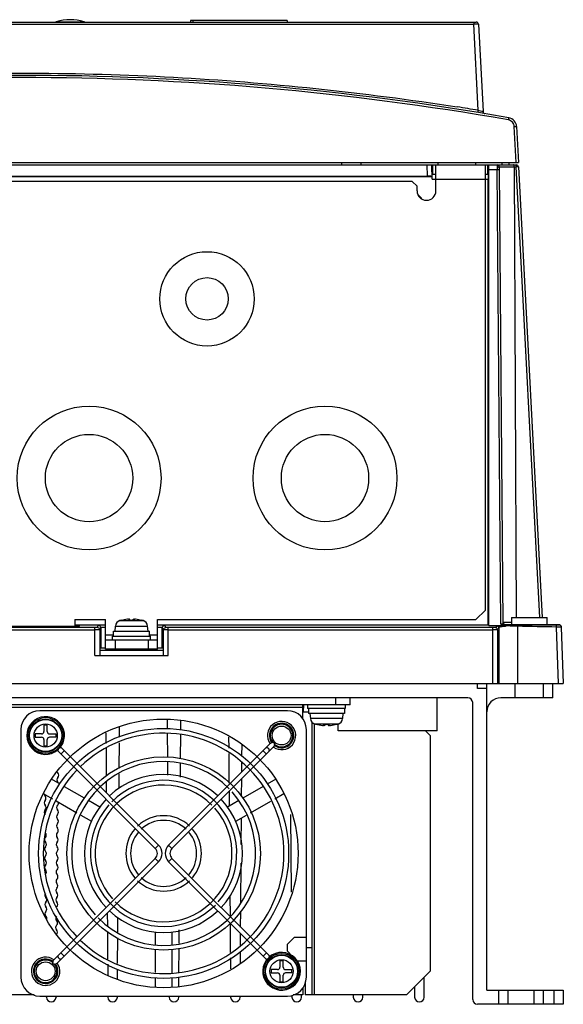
# Model space of a CAD drawing. Header units: millimetres. Extents: x 32 to 262, y 97 to 306.
# Tile 2 of 2: x 147 to 262, y 97 to 306. Entities that reach past the tile are written whole.
import ezdxf

# ---------------------------------------------------------------- set-up
doc = ezdxf.new("R2010")
doc.units = ezdxf.units.MM
doc.header["$LTSCALE"] = 26.398595
doc.layers.get('0').update_dxf_attribs({"linetype": 'CONTINUOUS'})

msp = doc.modelspace()

# ---------------------------------------------------------------- linework, layer by layer
at = {"color": 7, "linetype": 'Continuous'}
for p, q in [((118.75, 305.15), (243.42, 305.15)), ((154.45, 305.21), (160.33, 305.21)), ((182.9, 305.45), (182.89, 305.15)), ((203.39, 305.45), (182.9, 305.45)), ((183.39, 305.45), (183.39, 305.15)), ((203.39, 305.45), (203.39, 305.15)), ((242.92, 305.15), (242.92, 304.68)), ((119.25, 304.68), (242.92, 304.68)), ((243.87, 286.44), (242.92, 304.68)), ((243.92, 304.68), (244.89, 286.19)), ((251.89, 275.35), (251.49, 283)), ((251.99, 283), (252.39, 275.35)), ((41.39, 275.35), (252.39, 275.35)), ((60.73, 274.85), (252.01, 274.85)), ((214.99, 274.85), (214.99, 275.35)), ((219.08, 274.85), (219.08, 275.35)), ((233.1, 272.44), (233.06, 274.85)), ((234.11, 271.85), (234.06, 274.85)), ((234.27, 272.85), (234.23, 274.85)), ((234.89, 269.35), (234.89, 274.85)), ((235.39, 274.85), (235.39, 275.35)), ((243.39, 274.85), (243.39, 275.35)), ((245.39, 180.45), (245.39, 274.85)), ((245.86, 274.85), (245.82, 272.85)), ((245.99, 272.85), (246.03, 274.85)), ((246.08, 272.85), (246.1, 273.85)), ((246.1, 273.85), (247.9, 273.85)), ((247.9, 274.85), (247.9, 274.45)), ((247.9, 273.85), (248.3, 273.85)), ((248.68, 177.48), (247.9, 273.85)), ((248.3, 274.45), (251.91, 274.45)), ((248.3, 274.45), (248.3, 274.21)), ((248.3, 273.85), (249.08, 177.6)), ((248.9, 275.35), (248.89, 274.85)), ((250.41, 274.85), (250.42, 275.35)), ((251.49, 274.45), (251.91, 178.85)), ((252.03, 274.46), (251.91, 274.45)), ((256.92, 178.85), (251.91, 274.45)), ((252.41, 274.47), (257.42, 178.85)), ((234.1, 272.35), (60.68, 272.35)), ((61.68, 272.44), (233.1, 272.44)), ((234.89, 272.85), (234.09, 272.85)), ((234.11, 271.85), (245.98, 271.85)), ((246.08, 272.85), (245.39, 272.85)), ((245.99, 177.35), (245.98, 271.85)), ((245.99, 272.85), (245.99, 271.85)), ((246.08, 177.17), (246.08, 272.85)), ((229.89, 271.35), (64.89, 271.35)), ((230.89, 270.35), (229.89, 271.35)), ((230.89, 269.35), (230.89, 270.35)), ((231.33, 268.23), (231.35, 268.28)), ((231.33, 268.23), (231.69, 267.87)), ((231.35, 268.28), (231.93, 267.7)), ((243.39, 178.45), (245.39, 180.45)), ((158.39, 178.45), (164.89, 178.45)), ((158.39, 178.45), (158.39, 177.06)), ((164.89, 172.15), (164.89, 178.45)), ((167.93, 178.21), (172.85, 178.21)), ((168.19, 178.28), (168.19, 178.27)), ((170.04, 178.27), (170.04, 178.5)), ((170.74, 178.27), (170.74, 178.5)), ((172.59, 178.27), (172.59, 178.28)), ((175.89, 178.45), (243.39, 178.45)), ((175.89, 172.15), (175.89, 178.45)), ((250.92, 177.85), (249.14, 177.85)), ((250.94, 178.85), (250.92, 177.35)), ((250.94, 178.85), (258.44, 178.85)), ((258.47, 177.35), (258.44, 178.85)), ((162.64, 176.74), (131.14, 176.74)), ((131.14, 176.23), (162.64, 176.23)), ((134.89, 177.06), (158.89, 177.06)), ((158.39, 177.35), (164.87, 177.35)), ((159.39, 177.07), (159.39, 177.22)), ((162.64, 170.8), (162.64, 176.74)), ((163.14, 176.75), (163.37, 177.22)), ((163.87, 176.72), (163.64, 176.25)), ((163.64, 176.25), (163.64, 170.84)), ((163.87, 176.72), (163.87, 172.35)), ((164.87, 177.27), (164.05, 177.26)), ((166.59, 175.95), (174.19, 175.95)), ((166.59, 174.95), (166.59, 175.95)), ((166.89, 175.95), (166.99, 177.07)), ((166.99, 177.07), (173.79, 177.07)), ((173.89, 175.95), (173.79, 177.07)), ((174.19, 174.95), (174.19, 175.95)), ((175.91, 177.35), (245.99, 177.35)), ((176.73, 177.26), (175.91, 177.27)), ((177.14, 176.25), (176.91, 176.72)), ((176.91, 172.35), (176.91, 176.72)), ((177.14, 170.84), (177.14, 176.25)), ((177.41, 177.22), (177.64, 176.75)), ((246.93, 176.74), (178.14, 176.74)), ((178.14, 170.8), (178.14, 176.74)), ((178.14, 176.23), (246.93, 176.23)), ((245.99, 177.35), (246.08, 177.17)), ((246.08, 177.17), (249.3, 177.17)), ((246.93, 164.85), (246.93, 176.74)), ((247.93, 176.25), (247.93, 164.85)), ((248.25, 176.77), (248.25, 164.85)), ((249.2, 177.29), (249.32, 177.29)), ((249.52, 177.22), (249.52, 177.11)), ((260.97, 177.35), (249.64, 177.35)), ((249.65, 177.09), (249.65, 176.98)), ((252.24, 164.85), (252.24, 177.02)), ((260.88, 164.85), (260.46, 176.85)), ((260.97, 177.35), (260.97, 177.34)), ((261.47, 176.87), (261.46, 176.86)), ((261.46, 176.86), (261.88, 164.85)), ((166.59, 175.15), (164.89, 175.15)), ((164.89, 174.15), (175.89, 174.15)), ((166.39, 174.95), (174.39, 174.95)), ((166.39, 174.15), (166.39, 174.95)), ((166.89, 174.15), (166.89, 172.15)), ((173.89, 174.15), (173.89, 172.15)), ((175.89, 175.15), (174.19, 175.15)), ((174.39, 174.15), (174.39, 174.95)), ((164.87, 172.35), (163.65, 172.35)), ((177.13, 171.85), (163.65, 171.85)), ((175.89, 172.15), (164.89, 172.15)), ((168.39, 171.85), (168.39, 172.15)), ((172.39, 171.85), (172.39, 172.15)), ((177.13, 172.35), (175.91, 172.35)), ((162.64, 170.8), (178.14, 170.8)), ((163.65, 170.85), (177.13, 170.85)), ((31.91, 164.85), (261.88, 164.85)), ((243.69, 163.85), (243.69, 164.85)), ((245.69, 163.85), (243.69, 163.85)), ((245.69, 99.85), (245.69, 164.85)), ((251.69, 161.85), (251.69, 164.85)), ((257.69, 161.85), (257.69, 164.85)), ((259.69, 161.85), (259.69, 164.85)), ((241.69, 161.85), (52.09, 161.85)), ((213.69, 160.35), (213.69, 161.85)), ((216.69, 160.35), (216.69, 161.85)), ((235.19, 154.85), (235.19, 161.85)), ((242.69, 97.85), (242.69, 160.85)), ((259.69, 161.85), (248.69, 161.85)), ((216.69, 160.35), (76.69, 160.35)), ((86.69, 159.85), (206.69, 159.85)), ((203.44, 159.1), (150.94, 159.1)), ((206.69, 157.34), (206.69, 160.35)), ((206.69, 158.85), (207.89, 158.85)), ((206.87, 158.85), (206.88, 160.35)), ((207.69, 160.35), (207.69, 159.55)), ((215.69, 159.55), (207.69, 159.55)), ((207.89, 159.55), (207.89, 158.55)), ((215.49, 159.55), (215.49, 158.55)), ((215.69, 160.35), (215.69, 159.55)), ((177.93, 157.25), (177.94, 155.3)), ((180.84, 155.09), (180.85, 156.93)), ((215.49, 158.55), (207.89, 158.55)), ((208.19, 158.55), (208.29, 157.43)), ((215.09, 157.43), (208.29, 157.43)), ((208.69, 98.85), (208.69, 156.62)), ((215.19, 158.55), (215.09, 157.43)), ((146.94, 155.1), (146.94, 102.6)), ((152.54, 156.05), (151.84, 156.05)), ((151.84, 156.05), (151.84, 154.7)), ((152.54, 154.7), (152.54, 156.05)), ((167.83, 153.49), (167.84, 155.74)), ((207.44, 102.6), (207.44, 155.1)), ((209.19, 98.85), (209.19, 156.29)), ((214.15, 156.29), (209.23, 156.29)), ((209.49, 156.23), (209.49, 156.22)), ((211.34, 156.23), (211.34, 156)), ((212.04, 156.23), (212.04, 156)), ((213.89, 156.22), (213.89, 156.23)), ((214.19, 154.85), (214.19, 156.31)), ((235.19, 154.85), (214.19, 154.85)), ((233.69, 153.85), (232.69, 154.85)), ((232.84, 154.71), (232.84, 154.85)), ((151.34, 154.2), (149.99, 154.2)), ((149.99, 154.2), (149.99, 153.5)), ((149.99, 153.5), (151.34, 153.5)), ((151.84, 153), (151.84, 151.65)), ((152.54, 151.65), (152.54, 153)), ((153.04, 154.2), (154.39, 154.2)), ((154.39, 153.5), (153.04, 153.5)), ((154.39, 153.5), (154.39, 154.2)), ((164.95, 154.42), (164.97, 152.14)), ((177.95, 154.3), (177.99, 149.3)), ((180.79, 148.93), (180.83, 154.07)), ((190.96, 153.52), (190.98, 151.19)), ((233.69, 153.85), (233.69, 103.85)), ((151.84, 151.65), (152.54, 151.65)), ((154.46, 150.88), (175.42, 129.91)), ((155.18, 151.57), (176.13, 130.62)), ((155.42, 149.92), (156.13, 150.62)), ((164.98, 151.15), (165.02, 145.22)), ((167.77, 146.89), (167.82, 152.33)), ((178.25, 130.62), (199.84, 152.2)), ((178.96, 129.91), (200.54, 151.5)), ((193.79, 149.48), (193.81, 151.96)), ((198.26, 150.62), (198.96, 149.92)), ((178, 148.29), (178.02, 145.46)), ((190.98, 150.03), (191.03, 143.78)), ((180.76, 145.04), (180.78, 147.91)), ((193.77, 146.13), (193.78, 148.1)), ((155.24, 143.55), (153.43, 144.59)), ((167.74, 142.6), (167.76, 145.73)), ((193.73, 140.9), (193.76, 144.71)), ((200.95, 144.59), (199.15, 143.55)), ((160.39, 140.57), (156.18, 143)), ((165.03, 144.07), (165.05, 141.7)), ((191.05, 142), (191.07, 138.88)), ((198.29, 143.05), (193.99, 140.57)), ((151.68, 141.56), (153.63, 140.43)), ((154.43, 139.97), (158.78, 137.46)), ((163.64, 138.69), (161.25, 140.07)), ((193.13, 140.07), (190.74, 138.69)), ((195.6, 137.46), (199.9, 139.94)), ((200.76, 140.43), (202.7, 141.56)), ((159.64, 136.96), (161.89, 135.66)), ((192.49, 135.66), (194.75, 136.96)), ((193.65, 130.72), (193.69, 136.36)), ((204.09, 137.08), (204.22, 120.65)), ((176.13, 130.62), (175.42, 129.91)), ((178.96, 129.91), (178.25, 130.62)), ((153.84, 106.2), (175.42, 127.79)), ((175.42, 127.79), (176.13, 127.08)), ((178.25, 127.08), (178.96, 127.79)), ((178.96, 127.79), (199.93, 106.82)), ((154.55, 105.5), (176.13, 127.08)), ((178.25, 127.08), (199.21, 106.13)), ((193.55, 118.43), (193.62, 126.8)), ((191.22, 119.94), (191.26, 115.49)), ((165.25, 116.2), (165.27, 113.49)), ((167.5, 112.13), (167.52, 115.21)), ((193.51, 113.24), (193.54, 116.6)), ((191.27, 114.07), (191.32, 107.87)), ((165.28, 112.32), (165.33, 106.4)), ((167.45, 105.52), (167.49, 110.98)), ((175.44, 109.47), (175.44, 112.19)), ((178.94, 112.19), (178.94, 109.47)), ((180.48, 109.71), (180.5, 112.62)), ((193.48, 109.28), (193.5, 111.84)), ((203.44, 109.6), (204.94, 111.1)), ((204.94, 111.1), (207.44, 111.1)), ((180.43, 103.57), (180.47, 108.68)), ((203.44, 108.1), (203.44, 109.6)), ((208.69, 108.85), (207.44, 108.85)), ((156.13, 107.08), (155.42, 107.78)), ((175.44, 103.58), (175.44, 108.47)), ((178.94, 108.47), (178.94, 103.47)), ((191.33, 106.72), (191.34, 104.38)), ((193.45, 105.47), (193.47, 108.02)), ((198.96, 107.78), (198.26, 107.08)), ((204.53, 107.01), (203.44, 108.1)), ((165.34, 105.33), (165.36, 103)), ((202.54, 106.05), (201.84, 106.05)), ((201.84, 106.05), (201.84, 104.7)), ((202.54, 104.7), (202.54, 106.05)), ((205.44, 106.1), (207.44, 106.1)), ((167.42, 102.11), (167.44, 104.32)), ((175.44, 100.42), (175.44, 102.47)), ((178.94, 102.47), (178.94, 100.42)), ((180.41, 100.67), (180.43, 102.57)), ((201.34, 104.2), (199.99, 104.2)), ((199.99, 104.2), (199.99, 103.5)), ((199.99, 103.5), (201.34, 103.5)), ((201.84, 103), (201.84, 101.65)), ((202.54, 101.65), (202.54, 103)), ((203.04, 104.2), (204.39, 104.2)), ((204.39, 103.5), (203.04, 103.5)), ((204.39, 103.5), (204.39, 104.2)), ((228.69, 98.85), (233.69, 103.85)), ((232.39, 98.35), (232.43, 102.58)), ((201.84, 101.65), (202.54, 101.65)), ((206.69, 100.36), (206.69, 98.85)), ((207.19, 101.4), (207.19, 98.85)), ((230.37, 100.53), (230.39, 98.34)), ((149.74, 98.85), (143.64, 98.85)), ((150.94, 98.6), (203.44, 98.6)), ((152.39, 98.34), (152.39, 98.6)), ((154.39, 98.6), (154.39, 98.34)), ((165.39, 98.6), (165.39, 98.34)), ((167.39, 98.35), (167.39, 98.6)), ((178.39, 98.6), (178.39, 98.34)), ((180.39, 98.35), (180.39, 98.6)), ((191.39, 98.6), (191.39, 98.34)), ((193.39, 98.35), (193.39, 98.6)), ((204.39, 98.73), (204.39, 98.34)), ((206.69, 98.85), (204.64, 98.85)), ((206.39, 98.35), (206.4, 98.85)), ((228.69, 98.85), (207.19, 98.85)), ((217.39, 98.85), (217.39, 98.34)), ((219.39, 98.35), (219.4, 98.85)), ((245.69, 99.85), (261.89, 99.85)), ((248.14, 99.85), (248.14, 96.85)), ((250.14, 99.85), (250.14, 96.85)), ((255.64, 99.85), (255.64, 96.85)), ((257.64, 99.85), (257.64, 96.85)), ((259.89, 99.85), (259.89, 96.85)), ((261.89, 99.85), (261.89, 96.85)), ((261.89, 96.85), (243.69, 96.85))]:
    msp.add_line(p, q, dxfattribs=at)
for centre, radius in [((186.39, 246.45), 10), ((186.39, 246.45), 4.5), ((161.39, 208.45), 15.25), ((211.39, 208.45), 15.25), ((161.39, 208.45), 9.25), ((211.39, 208.45), 9.25), ((152.19, 153.85), 3.8), ((177.19, 128.85), 28.5), ((152.19, 153.85), 3.5), ((152.19, 153.85), 3.4), ((152.19, 153.85), 2.46), ((177.19, 128.85), 26.5), ((202.19, 153.85), 2), ((177.19, 128.85), 20.5), ((202.19, 103.85), 3.8), ((202.19, 103.85), 3.5), ((202.19, 103.85), 3.4), ((152.19, 103.85), 2), ((202.19, 103.85), 2.46)]:
    msp.add_circle(centre, radius, dxfattribs=at)
for centre, radius, start, end in [((154.75, 304.25), 1, 107.0804, 114.2263), ((157.39, 295.65), 10, 72.9196, 107.0804), ((160.04, 304.25), 1, 65.7737, 72.9196), ((243.42, 304.65), 0.5, 3, 90), ((146.89, -306.15), 600, 80.07196, 99.92804), ((146.89, -306.13), 599.51, 80.07205, 99.92795), ((146.9, -306.11), 600.43, 80.70557, 81.13979), ((245.38, 286.22), 0.5, 183, 260.5598), ((249.99, 282.89), 2, 3, 80.072), ((247.9, 274.45), 0.4, 0.5003, 90.0017), ((282.07, 274.1), 34.18, 179.4127, 180.0578), ((295.72, 274.08), 47.83, 180.0241, 180.2768), ((258.21, 274.02), 9.92, 178.8701, 179.5012), ((261.1, 273.99), 12.8, 179.5016, 180.0306), ((265.17, 273.99), 16.87, 180.029, 180.4706), ((252.01, 274.45), 0.4, 3, 90), ((232.89, 269.35), 2, 180, 360), ((168.28, 176.96), 1.3, 105.8809, 175), ((170.39, 169.55), 9, 104.149, 105.8809), ((170.39, 169.55), 8.99, 95.4235, 104.1599), ((170.04, 173.29), 5.23, 94.2201, 95.4248), ((169.99, 173.86), 4.67, 93.3192, 94.2115), ((169.9, 176.29), 2.23, 90.0395, 91.1037), ((169.9, 176.91), 1.61, 88.7007, 90.0181), ((170.39, 169.55), 8.73, 87.7015, 92.2985), ((170.89, 177.01), 1.51, 89.9354, 91.3427), ((170.89, 176.39), 2.13, 88.8696, 89.9841), ((170.8, 173.96), 4.56, 85.7788, 86.6913), ((170.75, 173.36), 5.17, 84.5674, 85.7875), ((170.39, 169.55), 8.99, 75.8401, 84.5765), ((170.39, 169.55), 9, 74.1191, 75.851), ((172.5, 176.96), 1.3, 5, 74.1191), ((249.64, 177.85), 0.5, 180.4964, 270.0794), ((260.97, 176.85), 0.5, 2.0072, 90), ((260.97, 176.86), 0.487, 83.5811, 89.9373), ((260.97, 176.84), 0.5, 37.1041, 51.7314), ((260.97, 176.85), 0.492, 2.0495, 11.2198), ((241.69, 160.85), 1, 0, 90), ((248.69, 158.85), 3, 90, 180), ((150.94, 155.1), 4, 90, 180), ((203.44, 155.1), 4, 0, 90), ((152.19, 153.85), 4, 324.3727, 310.5821), ((202.19, 153.85), 3, 234.4856, 215.367), ((209.58, 157.54), 1.3, 185, 254.1191), ((213.8, 157.54), 1.3, 285.8809, 355), ((151.34, 154.7), 0.5, 270, 360), ((153.04, 154.7), 0.5, 180, 270), ((202.19, 153.85), 2.6, 234.3008, 215.6992), ((202.19, 153.85), 2.4, 231.8143, 218.1857), ((211.69, 164.95), 9, 254.1191, 255.851), ((211.69, 164.95), 8.99, 255.8401, 264.5765), ((211.33, 161.14), 5.17, 264.5674, 265.7875), ((211.29, 160.54), 4.56, 265.7788, 266.6913), ((211.2, 158.11), 2.13, 268.8696, 269.9841), ((211.2, 157.49), 1.51, 269.9354, 271.3427), ((211.69, 164.95), 8.73, 267.7015, 272.2985), ((212.19, 157.59), 1.61, 268.7007, 270.0181), ((212.19, 158.21), 2.23, 270.0395, 271.1037), ((212.09, 160.64), 4.67, 273.3192, 274.2115), ((212.05, 161.21), 5.23, 274.2201, 275.4248), ((211.69, 164.95), 8.99, 275.4235, 284.1599), ((211.69, 164.95), 9, 284.149, 285.8809), ((151.34, 153), 0.5, 0, 90), ((153.04, 153), 0.5, 90, 180), ((177.19, 128.85), 25.5, 226.1364, 133.8636), ((177.19, 128.85), 19.5, 44.5635, 221.9547), ((177.19, 128.85), 25.5, 136.1364, 223.8636), ((155.26, 144.47), 0.7, 135.1336, 223.9642), ((155.27, 146.43), 0.7, 206.6689, 223.9642), ((154.26, 145.46), 0.7, 315.1336, 43.9642), ((177.19, 128.85), 16.75, 46.7129, 133.2826), ((177.19, 128.85), 15.5, 318.3819, 135.0998), ((154.25, 143.5), 0.7, 20.4087, 43.9642), ((177.19, 128.85), 14.5, 45.0133, 221.5049), ((152.55, 141.54), 0.7, 187.3666, 224.8664), ((152.57, 139.58), 0.7, 136.0358, 224.8664), ((151.56, 140.55), 0.7, 316.0358, 44.8664), ((177.19, 128.85), 16.75, 136.7115, 223.2836), ((177.19, 128.85), 19.5, 224.5635, 41.9547), ((177.19, 128.85), 16.75, 316.7115, 43.2836), ((152.58, 137.62), 0.7, 136.0358, 224.8664), ((151.57, 138.59), 0.7, 316.0358, 44.8664), ((155.21, 138.59), 0.7, 135.1336, 223.9642), ((154.2, 137.62), 0.7, 315.1336, 43.9642), ((154.22, 139.58), 0.7, 315.1336, 9.8103), ((177.19, 128.85), 15.5, 138.3819, 315.0998), ((177.19, 128.85), 14.5, 225.0133, 41.5049), ((155.19, 136.63), 0.7, 135.1336, 223.9642), ((154.19, 135.66), 0.7, 315.1336, 43.9642), ((177.19, 128.85), 8, 46.4386, 133.5614), ((177.19, 128.85), 7, 46.8929, 133.1071), ((155.18, 134.67), 0.7, 135.1336, 223.9642), ((154.17, 133.7), 0.7, 315.1336, 43.9642), ((177.19, 128.85), 8, 139.9204, 220.0796), ((177.19, 128.85), 8, 319.9204, 40.0796), ((152.63, 131.74), 0.7, 136.0358, 224.8664), ((151.62, 132.71), 0.7, 316.0358, 44.8664), ((155.16, 132.71), 0.7, 135.1336, 223.9642), ((154.15, 131.74), 0.7, 315.1336, 43.9642), ((177.19, 128.85), 7, 140.3746, 219.6254), ((177.19, 128.85), 7, 320.3746, 39.6254), ((152.64, 129.78), 0.7, 136.0358, 224.8664), ((151.64, 130.76), 0.7, 316.0358, 44.8664), ((155.15, 130.76), 0.7, 135.1336, 223.9642), ((154.14, 129.78), 0.7, 315.1336, 43.9642), ((174.36, 128.85), 1.5, 315, 45), ((174.36, 128.85), 2.5, 315, 45), ((180.02, 128.85), 2.5, 135, 225), ((180.02, 128.85), 1.5, 135, 225), ((152.66, 127.82), 0.7, 136.0358, 224.8664), ((151.65, 128.8), 0.7, 316.0358, 44.8664), ((155.13, 128.8), 0.7, 135.1336, 223.9642), ((154.12, 127.82), 0.7, 315.1336, 43.9642), ((152.68, 125.86), 0.7, 136.0358, 224.8664), ((151.67, 126.84), 0.7, 316.0358, 44.8664), ((151.68, 124.88), 0.7, 316.0358, 44.8664), ((155.1, 124.88), 0.7, 135.1336, 223.9642), ((155.12, 126.84), 0.7, 135.1336, 223.9642), ((154.11, 125.86), 0.7, 315.1336, 43.9642), ((155.09, 122.92), 0.7, 135.1336, 223.9642), ((154.09, 123.9), 0.7, 315.1336, 43.9642), ((177.19, 128.85), 7, 226.8929, 313.1071), ((155.07, 120.96), 0.7, 135.1336, 223.9642), ((154.08, 121.95), 0.7, 315.1336, 43.9642), ((177.19, 128.85), 8, 226.4386, 313.5614), ((152.72, 119.99), 0.7, 146.6953, 224.8664), ((151.73, 119), 0.7, 316.0358, 44.8664), ((155.05, 119), 0.7, 135.1336, 223.9642), ((154.06, 119.99), 0.7, 315.1336, 43.9642), ((152.74, 118.03), 0.7, 136.0358, 224.8664), ((151.74, 117.04), 0.7, 316.0358, 44.8664), ((154.05, 118.03), 0.7, 315.1336, 43.9642), ((152.75, 116.07), 0.7, 136.0358, 224.8664), ((151.76, 115.08), 0.7, 343.8286, 44.8664), ((155.02, 115.08), 0.7, 135.1336, 223.9642), ((177.19, 128.85), 16.75, 226.7129, 313.2826), ((155.01, 113.12), 0.7, 135.1336, 223.9642), ((154.02, 114.11), 0.7, 315.1336, 43.9642), ((154, 112.15), 0.7, 315.1336, 43.9642), ((152.19, 103.85), 3, 54.4856, 35.367), ((202.19, 103.85), 4, 144.3727, 130.5821), ((152.19, 103.85), 2.6, 54.3008, 35.6992), ((152.19, 103.85), 2.4, 51.8143, 38.1857), ((201.34, 104.7), 0.5, 270, 360), ((203.04, 104.7), 0.5, 180, 270), ((150.94, 102.6), 4, 180, 270), ((201.34, 103), 0.5, 0, 90), ((203.04, 103), 0.5, 90, 180), ((203.44, 102.6), 4, 270, 360), ((153.39, 98.35), 1, 180.4511, 359.5489), ((166.39, 98.35), 1, 180.4511, 359.5489), ((179.39, 98.35), 1, 180.4511, 359.5489), ((192.39, 98.35), 1, 180.4511, 359.5489), ((205.39, 98.35), 1, 180.4511, 359.5489), ((218.39, 98.35), 1, 180.4511, 359.5489), ((231.39, 98.35), 1, 180.4511, 359.5489), ((243.69, 97.85), 1, 180, 270)]:
    msp.add_arc(centre, radius, start, end, dxfattribs=at)
for centre, major_axis, ratio, start_param, end_param in [((246.08, 273.85), (0.021, 1), 0.017447, -1.570431, 0.000366), ((233.1, 272.42), (1, 0), 0.017452, 0.000305, 1.571101), ((226.47, 263.4), (2.64, 6.38), 0.999822, -0.392636, -0.36699), ((226.45, 263.35), (2.64, 6.38), 0.999822, -0.392636, -0.375714), ((158.89, 177.07), (0.5, 0), 0.034899, -1.570491, 0), ((178.14, 170.84), (1, 0), 0.034905, -3.124147, -1.570802), ((200.13, 151.79), (0.462, 0.462), 0.766044, 0.605933, 0.998044), ((200.13, 151.79), (0.462, 0.462), 0.766044, -0.998044, -0.605933), ((154.26, 105.91), (-0.462, -0.462), 0.766044, -0.998044, -0.605933), ((154.26, 105.91), (-0.462, -0.462), 0.766044, 0.605933, 0.998044)]:
    msp.add_ellipse(centre, major_axis=major_axis, ratio=ratio, start_param=start_param, end_param=end_param, dxfattribs=at)
for points, knots in [([(243.92, 304.68), (243.92, 304.68), (243.91, 304.68), (243.9, 304.68), (243.87, 304.68), (243.82, 304.69), (243.74, 304.69), (243.61, 304.69), (243.47, 304.69), (243.23, 304.68), (243.05, 304.68), (242.92, 304.68)], [0, 0, 0, 0, 0.00552, 0.020187, 0.044133, 0.077226, 0.16971, 0.293867, 0.445135, 0.617842, 1, 1, 1, 1]), ([(118.86, 293.67), (138.98, 294.61), (179.34, 294.46), (219.48, 290.26), (239.38, 287.16)], [0, 0, 0, 0, 0.500005, 1, 1, 1, 1]), ([(243.79, 285.97), (243.8, 285.97), (243.79, 285.99), (243.8, 286.01), (243.81, 286.06), (243.82, 286.11), (243.83, 286.18), (243.85, 286.29), (243.86, 286.38), (243.87, 286.44)], [0, 0, 0, 0, 0.020092, 0.077798, 0.169088, 0.289893, 0.436349, 0.60541, 1, 1, 1, 1]), ([(243.87, 286.44), (243.94, 286.42), (244.18, 286.36), (244.42, 286.3), (244.6, 286.25)], [0, 0, 0, 0, 0.275474, 1, 1, 1, 1]), ([(244.6, 286.25), (244.64, 286.24), (244.71, 286.22), (244.79, 286.21), (244.84, 286.2), (244.86, 286.19), (244.88, 286.19), (244.89, 286.19), (244.89, 286.19)], [0, 0, 0, 0, 0.426204, 0.742519, 0.855149, 0.935775, 0.983807, 1, 1, 1, 1]), ([(250.34, 284.87), (250.34, 284.87), (250.34, 284.85), (250.33, 284.83), (250.32, 284.78), (250.31, 284.73), (250.3, 284.66), (250.28, 284.55), (250.26, 284.46), (250.25, 284.4)], [0, 0, 0, 0, 0.019284, 0.075544, 0.166771, 0.290047, 0.440798, 0.614131, 1, 1, 1, 1]), ([(251.49, 283), (251.47, 283.33), (251.21, 284), (250.58, 284.34), (250.25, 284.4)], [0, 0, 0, 0, 0.499793, 1, 1, 1, 1]), ([(251.49, 283), (251.56, 283), (251.67, 283.01), (251.81, 283.01), (251.9, 283.01), (251.95, 283.01), (251.97, 283), (251.99, 283), (251.99, 283)], [0, 0, 0, 0, 0.380949, 0.704858, 0.828741, 0.92087, 0.978225, 1, 1, 1, 1]), ([(248.3, 274.21), (248.3, 274.25), (248.24, 274.35), (248.15, 274.4), (248.1, 274.41)], [0, 0, 0, 0, 0.434591, 1, 1, 1, 1]), ([(251.39, 274.8), (251.39, 274.81), (251.36, 274.83), (251.32, 274.85), (251.29, 274.85)], [0, 0, 0, 0, 0.285773, 1, 1, 1, 1]), ([(251.49, 274.45), (251.49, 274.49), (251.48, 274.61), (251.45, 274.73), (251.39, 274.8)], [0, 0, 0, 0, 0.284411, 1, 1, 1, 1]), ([(251.71, 274.85), (251.73, 274.85), (251.82, 274.82), (251.86, 274.73), (251.88, 274.66)], [0, 0, 0, 0, 0.194575, 1, 1, 1, 1]), ([(251.88, 274.66), (251.89, 274.64), (251.9, 274.57), (251.91, 274.51), (251.91, 274.45)], [0, 0, 0, 0, 0.239177, 1, 1, 1, 1]), ([(252.41, 274.47), (252.41, 274.47), (252.4, 274.47), (252.38, 274.47), (252.35, 274.47), (252.31, 274.46), (252.25, 274.46), (252.16, 274.46), (252.09, 274.46), (252.03, 274.46)], [0, 0, 0, 0, 0.016908, 0.066812, 0.149109, 0.262987, 0.406927, 0.579187, 1, 1, 1, 1]), ([(169.72, 178.52), (169.74, 178.52), (169.78, 178.52), (169.82, 178.52), (169.85, 178.52)], [0, 0, 0, 0, 0.265557, 1, 1, 1, 1]), ([(169.93, 178.52), (169.95, 178.52), (169.97, 178.52), (170, 178.52), (170.01, 178.52), (170.03, 178.51), (170.03, 178.51), (170.04, 178.51), (170.04, 178.5)], [0, 0, 0, 0, 0.413325, 0.579972, 0.718585, 0.828778, 0.910738, 1, 1, 1, 1]), ([(170.74, 178.5), (170.74, 178.51), (170.75, 178.51), (170.76, 178.51), (170.77, 178.52), (170.79, 178.52), (170.81, 178.52), (170.84, 178.52), (170.85, 178.52)], [0, 0, 0, 0, 0.089281, 0.171241, 0.281449, 0.420066, 0.586699, 1, 1, 1, 1]), ([(170.93, 178.52), (170.94, 178.52), (170.98, 178.52), (171.03, 178.52), (171.06, 178.52)], [0, 0, 0, 0, 0.233012, 1, 1, 1, 1]), ([(248.68, 177.48), (248.73, 177.49), (248.82, 177.51), (248.95, 177.53), (249.03, 177.55), (249.08, 177.58), (249.08, 177.6)], [0, 0, 0, 0, 0.360239, 0.670059, 0.887179, 1, 1, 1, 1]), ([(159.1, 177.24), (159.05, 177.24), (158.81, 177.25), (158.58, 177.25), (158.39, 177.25)], [0, 0, 0, 0, 0.214266, 1, 1, 1, 1]), ([(159.39, 177.22), (159.39, 177.22), (159.35, 177.22), (159.31, 177.23), (159.21, 177.24), (159.14, 177.24), (159.1, 177.24)], [0, 0, 0, 0, 0.069341, 0.263509, 0.577979, 1, 1, 1, 1]), ([(163.14, 176.75), (163.14, 176.75), (163.12, 176.75), (163.1, 176.74), (163.05, 176.74), (162.96, 176.74), (162.82, 176.74), (162.71, 176.74), (162.64, 176.74)], [0, 0, 0, 0, 0.023316, 0.082404, 0.175648, 0.299974, 0.62241, 1, 1, 1, 1]), ([(163.64, 176.25), (163.64, 176.25), (163.6, 176.25), (163.55, 176.24), (163.46, 176.24), (163.33, 176.23), (163.19, 176.23), (162.95, 176.23), (162.77, 176.23), (162.64, 176.23)], [0, 0, 0, 0, 0.023261, 0.082768, 0.175851, 0.299625, 0.450498, 0.622171, 1, 1, 1, 1]), ([(163.64, 176.25), (163.64, 176.38), (163.54, 176.65), (163.27, 176.75), (163.14, 176.75)], [0, 0, 0, 0, 0.499912, 1, 1, 1, 1]), ([(164.05, 177.26), (163.96, 177.26), (163.8, 177.25), (163.61, 177.25), (163.49, 177.24), (163.43, 177.23), (163.4, 177.22), (163.38, 177.22), (163.37, 177.22)], [0, 0, 0, 0, 0.408879, 0.722706, 0.838034, 0.923056, 0.977019, 1, 1, 1, 1]), ([(163.87, 176.72), (163.87, 176.85), (163.77, 177.11), (163.5, 177.22), (163.37, 177.22)], [0, 0, 0, 0, 0.49992, 1, 1, 1, 1]), ([(164.87, 176.77), (164.75, 176.77), (164.56, 176.77), (164.33, 176.76), (164.18, 176.76), (164.06, 176.75), (163.96, 176.74), (163.91, 176.73), (163.88, 176.73), (163.87, 176.72)], [0, 0, 0, 0, 0.377386, 0.548307, 0.698667, 0.822866, 0.916328, 0.97576, 1, 1, 1, 1]), ([(176.91, 176.72), (176.91, 176.73), (176.87, 176.73), (176.82, 176.74), (176.72, 176.75), (176.6, 176.76), (176.45, 176.76), (176.22, 176.77), (176.04, 176.77), (175.91, 176.77)], [0, 0, 0, 0, 0.024237, 0.083667, 0.177128, 0.301328, 0.451689, 0.622611, 1, 1, 1, 1]), ([(177.41, 177.22), (177.41, 177.22), (177.39, 177.22), (177.35, 177.23), (177.29, 177.24), (177.18, 177.25), (176.99, 177.25), (176.83, 177.26), (176.73, 177.26)], [0, 0, 0, 0, 0.022974, 0.076936, 0.161957, 0.277277, 0.591089, 1, 1, 1, 1]), ([(176.91, 176.72), (176.91, 176.85), (177.02, 177.11), (177.28, 177.22), (177.41, 177.22)], [0, 0, 0, 0, 0.49992, 1, 1, 1, 1]), ([(177.14, 176.25), (177.14, 176.39), (177.26, 176.65), (177.52, 176.75), (177.64, 176.75)], [0, 0, 0, 0, 0.526531, 1, 1, 1, 1]), ([(178.14, 176.23), (178.02, 176.23), (177.83, 176.23), (177.6, 176.23), (177.45, 176.23), (177.33, 176.24), (177.23, 176.24), (177.18, 176.25), (177.15, 176.25), (177.14, 176.25)], [0, 0, 0, 0, 0.377833, 0.5495, 0.700371, 0.824151, 0.917244, 0.976753, 1, 1, 1, 1]), ([(178.14, 176.74), (178.08, 176.74), (177.96, 176.74), (177.82, 176.74), (177.73, 176.74), (177.69, 176.74), (177.66, 176.75), (177.64, 176.75), (177.64, 176.75)], [0, 0, 0, 0, 0.377605, 0.700047, 0.824372, 0.917625, 0.976713, 1, 1, 1, 1]), ([(247.43, 176.75), (247.42, 176.75), (247.41, 176.75), (247.38, 176.74), (247.33, 176.74), (247.24, 176.74), (247.1, 176.74), (246.99, 176.74), (246.93, 176.74)], [0, 0, 0, 0, 0.026037, 0.087073, 0.181346, 0.305787, 0.626195, 1, 1, 1, 1]), ([(247.93, 176.25), (247.92, 176.25), (247.89, 176.25), (247.83, 176.24), (247.74, 176.24), (247.61, 176.23), (247.46, 176.23), (247.23, 176.23), (247.05, 176.23), (246.93, 176.23)], [0, 0, 0, 0, 0.026032, 0.087459, 0.181572, 0.305489, 0.455665, 0.625983, 1, 1, 1, 1]), ([(247.43, 176.75), (247.49, 176.82), (247.67, 176.93), (247.85, 177.02), (247.95, 177.07)], [0, 0, 0, 0, 0.452001, 1, 1, 1, 1]), ([(247.93, 176.25), (247.93, 176.38), (247.82, 176.65), (247.55, 176.75), (247.43, 176.75)], [0, 0, 0, 0, 0.499958, 1, 1, 1, 1]), ([(248.25, 176.77), (248.19, 176.67), (248.1, 176.49), (247.99, 176.32), (247.93, 176.25)], [0, 0, 0, 0, 0.547823, 1, 1, 1, 1]), ([(249.3, 177.17), (249.12, 177.17), (248.81, 177.15), (248.4, 177.13), (248.14, 177.11), (248, 177.09), (247.96, 177.08), (247.95, 177.07)], [0, 0, 0, 0, 0.394973, 0.700344, 0.903359, 0.964796, 1, 1, 1, 1]), ([(248.25, 176.77), (248.25, 176.85), (248.18, 177.01), (248.02, 177.07), (247.95, 177.07)], [0, 0, 0, 0, 0.499989, 1, 1, 1, 1]), ([(249.65, 176.98), (249.46, 176.97), (249.12, 176.94), (248.73, 176.9), (248.49, 176.86), (248.37, 176.83), (248.29, 176.81), (248.25, 176.79), (248.25, 176.77)], [0, 0, 0, 0, 0.403354, 0.71073, 0.824234, 0.909941, 0.967939, 1, 1, 1, 1]), ([(249.12, 177.45), (249.15, 177.4), (249.22, 177.33), (249.33, 177.3), (249.38, 177.3)], [0, 0, 0, 0, 0.501263, 1, 1, 1, 1]), ([(249.2, 177.29), (249.22, 177.29), (249.28, 177.29), (249.34, 177.29), (249.38, 177.3)], [0, 0, 0, 0, 0.367309, 1, 1, 1, 1]), ([(252.24, 177.32), (251.97, 177.32), (251, 177.32), (250.02, 177.31), (249.32, 177.29)], [0, 0, 0, 0, 0.277613, 1, 1, 1, 1]), ([(249.64, 177.35), (249.62, 177.35), (249.53, 177.33), (249.45, 177.31), (249.38, 177.3)], [0, 0, 0, 0, 0.213407, 1, 1, 1, 1]), ([(249.54, 177.14), (249.55, 177.15), (249.57, 177.19), (249.54, 177.22), (249.52, 177.22)], [0, 0, 0, 0, 0.496718, 1, 1, 1, 1]), ([(249.65, 177.09), (249.65, 177.11), (249.61, 177.15), (249.56, 177.13), (249.54, 177.12)], [0, 0, 0, 0, 0.484857, 1, 1, 1, 1]), ([(249.65, 176.98), (249.64, 176.99), (249.62, 177.02), (249.57, 177.06), (249.55, 177.1), (249.54, 177.12)], [0, 0, 0, 0, 0.237165, 0.61214, 1, 1, 1, 1]), ([(252.24, 177.02), (252.01, 177.03), (251.15, 177.06), (250.28, 177.08), (249.65, 177.09)], [0, 0, 0, 0, 0.268828, 1, 1, 1, 1]), ([(252.24, 177.02), (252.24, 177.06), (252.25, 177.13), (252.25, 177.21), (252.25, 177.27), (252.25, 177.3), (252.24, 177.31), (252.25, 177.32), (252.24, 177.32)], [0, 0, 0, 0, 0.363894, 0.696517, 0.823189, 0.916895, 0.976233, 1, 1, 1, 1]), ([(260.46, 177.33), (260.53, 177.33), (260.64, 177.33), (260.78, 177.33), (260.87, 177.34), (260.92, 177.34), (260.95, 177.34), (260.96, 177.34), (260.97, 177.34)], [0, 0, 0, 0, 0.377819, 0.699318, 0.823297, 0.916577, 0.976107, 1, 1, 1, 1]), ([(260.46, 176.85), (260.47, 176.91), (260.47, 177.02), (260.47, 177.15), (260.47, 177.24), (260.47, 177.28), (260.47, 177.31), (260.47, 177.33), (260.46, 177.33)], [0, 0, 0, 0, 0.375772, 0.69727, 0.821695, 0.915545, 0.975663, 1, 1, 1, 1]), ([(261.46, 176.86), (261.46, 176.86), (261.43, 176.86), (261.37, 176.86), (261.27, 176.86), (261.09, 176.85), (260.82, 176.85), (260.59, 176.85), (260.46, 176.85)], [0, 0, 0, 0, 0.025095, 0.085917, 0.18045, 0.304951, 0.625201, 1, 1, 1, 1]), ([(211.15, 155.98), (211.14, 155.98), (211.1, 155.98), (211.06, 155.98), (211.02, 155.98)], [0, 0, 0, 0, 0.233012, 1, 1, 1, 1]), ([(211.34, 156), (211.34, 155.99), (211.33, 155.99), (211.33, 155.99), (211.31, 155.98), (211.3, 155.98), (211.27, 155.98), (211.25, 155.98), (211.23, 155.98)], [0, 0, 0, 0, 0.089281, 0.171241, 0.281449, 0.420066, 0.586699, 1, 1, 1, 1]), ([(212.15, 155.98), (212.14, 155.98), (212.11, 155.98), (212.09, 155.98), (212.07, 155.98), (212.06, 155.99), (212.05, 155.99), (212.04, 155.99), (212.04, 156)], [0, 0, 0, 0, 0.413325, 0.579972, 0.718585, 0.828778, 0.910738, 1, 1, 1, 1]), ([(212.36, 155.98), (212.35, 155.98), (212.3, 155.98), (212.26, 155.98), (212.23, 155.98)], [0, 0, 0, 0, 0.265557, 1, 1, 1, 1]), ([(154.96, 151.08), (154.91, 151.04), (154.84, 150.93), (154.78, 150.76), (154.79, 150.59), (154.84, 150.49), (154.88, 150.46)], [0, 0, 0, 0, 0.279691, 0.542942, 0.781196, 1, 1, 1, 1]), ([(155.58, 151.16), (155.55, 151.2), (155.45, 151.25), (155.28, 151.26), (155.11, 151.2), (155.01, 151.13), (154.96, 151.08)], [0, 0, 0, 0, 0.218804, 0.457058, 0.720309, 1, 1, 1, 1]), ([(199.42, 151.08), (199.38, 151.13), (199.28, 151.2), (199.1, 151.26), (198.93, 151.25), (198.83, 151.2), (198.8, 151.16)], [0, 0, 0, 0, 0.279691, 0.542942, 0.781196, 1, 1, 1, 1]), ([(199.51, 150.46), (199.54, 150.49), (199.6, 150.59), (199.6, 150.76), (199.55, 150.93), (199.47, 151.04), (199.42, 151.08)], [0, 0, 0, 0, 0.218804, 0.457058, 0.720309, 1, 1, 1, 1]), ([(199.84, 152.2), (199.87, 152.23), (199.95, 152.28), (200.03, 152.32), (200.08, 152.33)], [0, 0, 0, 0, 0.462068, 1, 1, 1, 1]), ([(200.31, 152.37), (200.33, 152.36), (200.39, 152.36), (200.49, 152.34), (200.57, 152.31), (200.61, 152.27)], [0, 0, 0, 0, 0.252128, 0.502531, 1, 1, 1, 1]), ([(200.67, 151.74), (200.66, 151.69), (200.63, 151.61), (200.58, 151.53), (200.54, 151.5)], [0, 0, 0, 0, 0.537947, 1, 1, 1, 1]), ([(200.61, 152.27), (200.65, 152.23), (200.69, 152.12), (200.71, 152.02), (200.71, 151.96)], [0, 0, 0, 0, 0.497051, 1, 1, 1, 1]), ([(154.88, 107.24), (154.84, 107.21), (154.79, 107.11), (154.78, 106.94), (154.84, 106.77), (154.91, 106.66), (154.96, 106.62)], [0, 0, 0, 0, 0.218804, 0.457058, 0.720309, 1, 1, 1, 1]), ([(154.96, 106.62), (155.01, 106.57), (155.11, 106.5), (155.28, 106.44), (155.45, 106.45), (155.55, 106.5), (155.58, 106.54)], [0, 0, 0, 0, 0.279691, 0.542942, 0.781196, 1, 1, 1, 1]), ([(198.8, 106.54), (198.83, 106.5), (198.93, 106.45), (199.1, 106.44), (199.28, 106.5), (199.38, 106.57), (199.42, 106.62)], [0, 0, 0, 0, 0.218804, 0.457058, 0.720309, 1, 1, 1, 1]), ([(199.42, 106.62), (199.47, 106.66), (199.55, 106.77), (199.6, 106.94), (199.6, 107.11), (199.54, 107.21), (199.51, 107.24)], [0, 0, 0, 0, 0.279691, 0.542942, 0.781196, 1, 1, 1, 1]), ([(153.77, 105.43), (153.74, 105.47), (153.69, 105.58), (153.68, 105.68), (153.68, 105.74)], [0, 0, 0, 0, 0.497051, 1, 1, 1, 1]), ([(153.71, 105.96), (153.72, 106.01), (153.76, 106.09), (153.81, 106.17), (153.84, 106.2)], [0, 0, 0, 0, 0.537947, 1, 1, 1, 1]), ([(154.08, 105.33), (154.05, 105.34), (154, 105.34), (153.89, 105.36), (153.81, 105.39), (153.77, 105.43)], [0, 0, 0, 0, 0.252128, 0.502531, 1, 1, 1, 1]), ([(154.55, 105.5), (154.52, 105.47), (154.44, 105.42), (154.35, 105.38), (154.3, 105.37)], [0, 0, 0, 0, 0.462068, 1, 1, 1, 1])]:
    msp.add_open_spline(points, degree=3, knots=knots, dxfattribs=at)
for points in [[(248.1, 274.41), (248.03, 274.44), (247.96, 274.45), (247.9, 274.45)], [(248.68, 177.48), (248.74, 177.45), (248.79, 177.42), (248.85, 177.39)], [(249.08, 177.6), (249.08, 177.55), (249.09, 177.49), (249.12, 177.45)], [(248.85, 177.39), (248.96, 177.33), (249.08, 177.29), (249.2, 177.29)], [(249.3, 177.17), (249.38, 177.17), (249.46, 177.15), (249.52, 177.11)], [(249.32, 177.29), (249.39, 177.29), (249.47, 177.27), (249.52, 177.22)], [(252.24, 177.32), (254.98, 177.33), (257.72, 177.33), (260.46, 177.33)], [(260.46, 176.85), (257.72, 176.91), (254.98, 176.95), (252.24, 177.02)], [(261.02, 177.34), (261.11, 177.33), (261.2, 177.29), (261.27, 177.24)], [(261.36, 177.15), (261.41, 177.09), (261.44, 177.01), (261.46, 176.94)]]:
    msp.add_open_spline(points, degree=3, dxfattribs=at)

doc.saveas('drawing.dxf')
